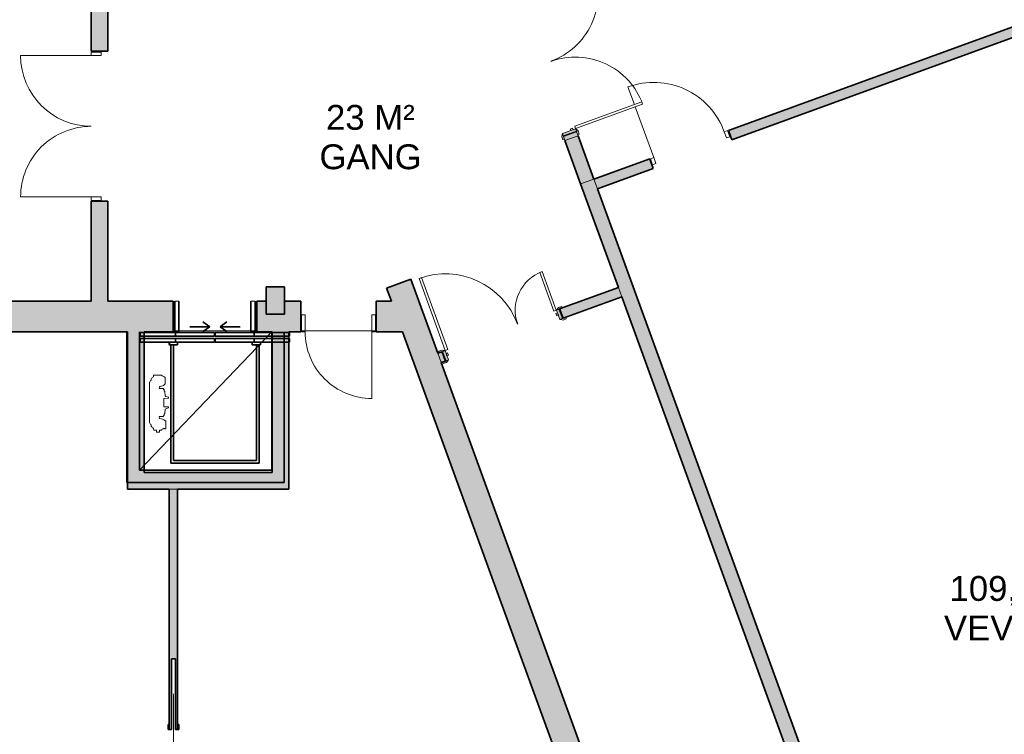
# Model space of a CAD drawing. Header units: millimetres. Extents: x -22273 to 76848, y -40640 to 35706.
# Tile 8 of 21: x 22188 to 34066, y -5340 to 3287. Entities that reach past the tile are written whole.
import ezdxf

# ---------------------------------------------------------------- set-up
doc = ezdxf.new("R2010")
doc.units = ezdxf.units.MM
for name, color, linetype, lineweight in [('A-DETL-GENF', 92, 'Continuous', 9), ('A-DOOR', 31, 'Continuous', 9), ('A-DOOR-FRAM', 31, 'Continuous', 9), ('A-FLOR', 192, 'Continuous', 9), ('A-WALL', 113, 'Continuous', 9), ('A-WALL-PATT', 111, 'Continuous', 9), ('G-ANNO-TEXT', 231, 'Continuous', 9), ('L-SITE-WALL', 31, 'Continuous', 9), ('S-COLS', 52, 'Continuous', 9)]:
    doc.layers.add(name, color=color, linetype=linetype, lineweight=lineweight)
doc.styles.add('Arial_3', font='arial.ttf', dxfattribs={"height": 300})

# ---------------------------------------------------------------- blocks, each defined once
blk = doc.blocks.new('Innerdør Slett _Diplomat_ - 10x21-538418-1_0 første etg_hele_anlegget_m_funksjoner_m_rom')
at = {"layer": 'A-DOOR', "color": 55}
for p, q in [((-400, 967), (-400, 742)), ((-400, 712), (-400, 61)), ((-442, 61), (-442, -17)), ((-400, 61), (-442, 61)), ((-400, 61), (-400, -17)), ((506, -17), (506, 61)), ((548, 61), (506, 61)), ((548, -17), (548, 61)), ((-442, -17), (-400, -17)), ((506, -17), (548, -17))]:
    blk.add_line(p, q, dxfattribs=at)
blk.add_arc((-400, 61), 906, 360, 90, dxfattribs=at)
blk = doc.blocks.new('Innerdør stål branndørA60 - 9x21-548104-1_0 første etg_hele_anlegget_m_funksjoner_m_rom')
at = {"layer": 'A-DOOR', "color": 55}
for p, q in [((-350, 991), (-350, 185)), ((-392, 185), (-392, -17)), ((-350, 185), (-392, 185)), ((-350, 185), (-350, -17)), ((456, -17), (456, 185)), ((498, 185), (456, 185)), ((498, -17), (498, 185)), ((-392, -17), (-350, -17)), ((456, -17), (498, -17))]:
    blk.add_line(p, q, dxfattribs=at)
blk.add_arc((-350, 185), 806, 360, 90, dxfattribs=at)
blk = doc.blocks.new('Hiss - 11x14-377319-1_0 første etg_hele_anlegget_m_funksjoner_m_rom')
at = {"layer": 'A-DETL-GENF', "color": 254}
for p, q in [((698, 1358), (681, 1358)), ((681, 1358), (681, 1259)), ((698, 1351), (698, 1358)), ((758, 1372), (733, 1372)), ((794, 1398), (758, 1398)), ((758, 1398), (758, 1372)), ((794, 1372), (794, 1398)), ((821, 1372), (794, 1372)), ((829, 1351), (829, 1362)), ((855, 1308), (855, 1327)), ((681, 1259), (691, 1259)), ((699, 1195), (699, 1180)), ((709, 1198), (702, 1198)), ((762, 1210), (709, 1210)), ((709, 1210), (709, 1198)), ((755, 1233), (762, 1210)), ((877, 800), (877, 1280)), ((680, 1114), (649, 1104)), ((649, 1104), (649, 1092)), ((649, 1092), (703, 1090)), ((693, 1163), (690, 1129)), ((693, 1172), (693, 1163)), ((703, 1090), (703, 990)), ((703, 990), (649, 988)), ((649, 988), (649, 976)), ((649, 976), (680, 966)), ((690, 951), (693, 917)), ((693, 917), (693, 908)), ((699, 900), (699, 885)), ((702, 882), (709, 882)), ((709, 882), (709, 870)), ((709, 870), (762, 870)), ((762, 870), (755, 847)), ((688, 803), (688, 751)), ((829, 708), (829, 729)), ((855, 753), (855, 772)), ((733, 708), (829, 708))]:
    blk.add_line(p, q, dxfattribs=at)
for centre, radius, start, end in [((728, 1316), 45.8, 93.6866, 130.3658), ((734, 1362), 9.69, 98.41, 179.9611), ((819, 1362), 9.69, 0, 82.0184), ((808, 1303), 52.5, 27.4326, 66.646), ((847, 1280), 29.5, 0, 74.6154), ((768, 1356), 124, 231.9031, 264.234), ((702, 1195), 3, 90, 180), ((673, 1130), 17, 293.9822, 355.7487), ((701, 1172), 8, 100.8069, 180), ((673, 950), 17, 4.2513, 66.0178), ((737, 785), 55.1, 119.3678, 148.4367), ((701, 908), 8, 180, 259.1931), ((702, 885), 3, 180, 270), ((768, 724), 124, 95.766, 117.7749), ((715, 803), 27.7, 155.3135, 179.0898), ((715, 751), 27.7, 180.9102, 204.6865), ((737, 768), 55.1, 211.5633, 233.3824), ((728, 764), 45.8, 239.0774, 266.3482), ((734, 718), 9.69, 179.961, 262.2137), ((808, 777), 52.5, 293.354, 332.5674), ((847, 800), 29.5, 285.3846, 0)]:
    blk.add_arc(centre, radius, start, end, dxfattribs=at)
at = {"layer": 'A-DOOR', "color": 255, "lineweight": 35}
for p, q in [((-747, 185), (-747, 2005)), ((1149, 2005), (-747, 2005)), ((1149, 2005), (1149, 185)), ((-597, 185), (999, 1855)), ((-597, 1855), (999, 1855)), ((-597, 185), (-597, 1855)), ((999, 1855), (999, 185)), ((621, 1773), (-444, 1773)), ((-444, 1773), (-444, 340)), ((588, 1740), (-412, 1740)), ((-412, 1740), (-412, 340)), ((588, 340), (588, 1740)), ((621, 340), (621, 1773)), ((-812, 265), (-812, 310)), ((-812, 310), (86, 310)), ((86, 265), (-812, 265)), ((-812, 240), (-812, 195)), ((-386, 240), (-812, 240)), ((-462, 315), (-462, 340)), ((-461, 315), (-462, 315)), ((-461, 340), (-461, 315)), ((-457, 345), (-367, 345)), ((-367, 344), (-457, 344)), ((-392, 311), (-367, 311)), ((-392, 310), (-392, 311)), ((-367, 310), (-392, 310)), ((-386, 310), (-386, 265)), ((86, 240), (-386, 240)), ((-386, 240), (-386, 195)), ((-363, 315), (-363, 340)), ((-362, 340), (-362, 315)), ((86, 310), (86, 265)), ((86, 195), (86, 240)), ((91, 310), (91, 265)), ((988, 310), (91, 310)), ((91, 265), (988, 265)), ((91, 195), (91, 240)), ((91, 240), (563, 240)), ((538, 340), (538, 315)), ((539, 315), (539, 340)), ((633, 345), (543, 345)), ((543, 344), (633, 344)), ((568, 311), (543, 311)), ((543, 310), (568, 310)), ((563, 310), (563, 265)), ((563, 240), (563, 195)), ((563, 240), (988, 240)), ((568, 310), (568, 311)), ((637, 340), (637, 315)), ((637, 315), (638, 315)), ((638, 315), (638, 340)), ((988, 265), (988, 310)), ((988, 240), (988, 195)), ((-812, 195), (-386, 195)), ((-397, 185), (-397, -185)), ((-386, 195), (86, 195)), ((-347, 185), (-347, -185)), ((-215, 124), (25, 124)), ((25, 124), (-57, 181)), ((25, 124), (-57, 66)), ((563, 195), (91, 195)), ((151, 124), (233, 181)), ((151, 124), (233, 66)), ((391, 124), (151, 124)), ((523, 185), (523, -185)), ((988, 195), (563, 195)), ((573, 185), (573, -185))]:
    blk.add_line(p, q, dxfattribs=at)
at = {"layer": 'A-DOOR', "color": 254}
for p, q in [((-397, 185), (-347, 185)), ((523, 185), (573, 185)), ((-397, -185), (-347, -185)), ((523, -185), (573, -185))]:
    blk.add_line(p, q, dxfattribs=at)
at = {"layer": 'A-DOOR', "color": 255, "lineweight": 35}
for centre, radius, start, end in [((-457, 340), 5, 90, 180), ((-457, 340), 4, 90, 180), ((-367, 340), 5, 0, 90), ((-367, 340), 4, 0, 90), ((-367, 315), 4, 270, 0), ((-367, 315), 5, 270, 0), ((543, 340), 5, 90, 180), ((543, 315), 5, 180, 270), ((543, 340), 4, 90, 180), ((543, 315), 4, 180, 270), ((633, 340), 5, 0, 90), ((633, 340), 4, 0, 90)]:
    blk.add_arc(centre, radius, start, end, dxfattribs=at)
blk = doc.blocks.new('Innerdør stål branndør A dobbel - 18x21-546033-1_0 første etg_hele_anlegget_m_funksjoner_m_rom')
at = {"layer": 'A-DOOR', "color": 55}
for p, q in [((-800, 953), (-800, 100)), ((906, 100), (906, 953)), ((-842, 100), (-842, -17)), ((-800, 100), (-842, 100)), ((-800, 100), (-800, -17)), ((906, -17), (906, 100)), ((948, 100), (906, 100)), ((948, -17), (948, 100)), ((-842, -17), (-800, -17)), ((906, -17), (948, -17))]:
    blk.add_line(p, q, dxfattribs=at)
for centre, start, end in [((-800, 100), 360, 90), ((906, 100), 90, 180)]:
    blk.add_arc(centre, 853, start, end, dxfattribs=at)
blk = doc.blocks.new('M_Concrete-Rectangular-Column - 220x330-548009-1_0 første etg_hele_anlegget_m_funksjoner_m_rom')
at = {"layer": 'S-COLS'}
blk.add_hatch(color=9, dxfattribs=at).paths.add_polyline_path([(110, -165), (110, 165), (-110, 165), (-110, -165)])
at = {"layer": 'S-COLS', "color": 8, "lineweight": 35}
for p, q in [((110, 165), (-110, 165)), ((-110, 165), (-110, -165)), ((110, -165), (110, 165)), ((-110, -165), (110, -165))]:
    blk.add_line(p, q, dxfattribs=at)
blk = doc.blocks.new('Innerdor Skyvedor Glatt - 9x21-V22-1_0 første etg_hele_anlegget_m_funksjoner_m_rom')
at = {"layer": 'A-DOOR'}
h = blk.add_hatch(color=9, dxfattribs=at)
h.paths.add_polyline_path([(461, -50), (403, -50), (403, -65), (461, -65)])
h.paths.add_polyline_path([(461, 65), (403, 65), (403, 50), (461, 50)])
h.paths.add_polyline_path([(-397, 65), (-455, 65), (-455, 50), (-397, 50)])
h.paths.add_polyline_path([(-397, -50), (-455, -50), (-455, -65), (-397, -65)])
at = {"layer": 'A-DOOR-FRAM'}
blk.add_hatch(color=9, dxfattribs=at).paths.add_polyline_path([(435, -50), (435, 50), (403, 50), (403, -50)])
at = {"layer": 'A-DOOR', "color": 8, "lineweight": 35}
for p, q in [((-455, 65), (-397, 65)), ((-455, 50), (-455, 65)), ((-397, 65), (-397, 50)), ((403, 65), (461, 65)), ((403, 50), (403, 65)), ((450, 50), (403, 50)), ((461, 65), (461, 50)), ((-455, -65), (-455, -50)), ((-397, -65), (-455, -65)), ((-397, -50), (-397, -65)), ((403, -50), (450, -50)), ((403, -65), (403, -50)), ((461, -65), (403, -65)), ((461, -50), (461, -65))]:
    blk.add_line(p, q, dxfattribs=at)
at = {"layer": 'A-DOOR', "color": 55}
for q in [(-75, 27), (-75, -27), (-826, 0)]:
    blk.add_line((0, 0), q, dxfattribs=at)
at = {"layer": 'A-DOOR-FRAM', "color": 8, "lineweight": 35}
for p, q in [((403, 50), (435, 50)), ((403, -50), (403, 50)), ((435, 50), (435, -50)), ((435, -50), (403, -50))]:
    blk.add_line(p, q, dxfattribs=at)
blk = doc.blocks.new('M_Door_ID_Dbl_2 - 1810 x 2110mm-1811969-1_0 første etg_hele_anlegget_m_funksjoner_m_rom')
at = {"layer": 'A-DOOR'}
h = blk.add_hatch(color=7, dxfattribs=at)
h.paths.add_polyline_path([(942, 85), (942, 105), (902, 105), (876, 91), (872, 85), (905, 85)])
h.paths.add_polyline_path([(-872, 85), (-876, 91), (-902, 105), (-942, 105), (-942, 85), (-897, 85)])
h = blk.add_hatch(color=7, dxfattribs=at)
h.paths.add_polyline_path([(942, -105), (942, -85), (872, -85), (876, -91), (902, -105), (935, -105)])
h.paths.add_polyline_path([(-872, -85), (-942, -85), (-942, -105), (-902, -105), (-876, -91)])
at = {"layer": 'A-DOOR-FRAM'}
h = blk.add_hatch(color=7, dxfattribs=at)
h.paths.add_polyline_path([(897, -85), (897, 85), (867, 85), (867, -85)])
h.paths.add_polyline_path([(-867, -85), (-867, 85), (-897, 85), (-897, -85)])
h = blk.add_hatch(color=7, dxfattribs=at)
h.paths.add_polyline_path([(867, 22), (867, 52), (848, 52), (848, 22)])
h.paths.add_polyline_path([(-848, 22), (-848, 52), (-867, 52), (-866, 22)])
at = {"layer": 'A-DOOR', "color": 7}
for p, q in [((-834, 947), (-864, 947)), ((-864, 947), (-864, 85)), ((-864, 947), (-864, 85)), ((-834, 947), (-864, 947)), ((-834, 85), (-834, 947)), ((-834, 85), (-834, 947)), ((864, 947), (834, 947)), ((834, 947), (834, 85)), ((834, 947), (864, 947)), ((834, 85), (834, 947)), ((864, 85), (864, 947)), ((864, 947), (864, 85)), ((-902, 105), (-942, 105)), ((-942, 105), (-942, 85)), ((-905, 85), (-872, 85)), ((-876, 91), (-902, 105)), ((-864, 85), (-834, 85)), ((-864, 85), (-834, 85)), ((834, 85), (864, 85)), ((864, 85), (834, 85)), ((872, 85), (905, 85)), ((902, 105), (876, 91)), ((942, 105), (902, 105)), ((942, 85), (942, 105)), ((-942, -85), (-942, -105)), ((-942, -105), (-902, -105)), ((-872, -85), (-905, -85)), ((-902, -105), (-876, -91)), ((905, -85), (872, -85)), ((876, -91), (902, -105)), ((902, -105), (942, -105)), ((942, -105), (942, -85))]:
    blk.add_line(p, q, dxfattribs=at)
for centre, radius, start, end in [((-864, 85), 863, 360, 90), ((864, 85), 862, 90, 180), ((-880, 84), 8.06, 7.125, 60.2551), ((880, 84), 8.06, 119.7449, 172.875), ((880, 84), 8.06, 146.3099, 172.875), ((-880, -84), 8.06, 299.7449, 352.875), ((-880, -84), 8.06, 326.3099, 352.875), ((880, -84), 8.06, 187.125, 240.2551)]:
    blk.add_arc(centre, radius, start, end, dxfattribs=at)
at = {"layer": 'A-DOOR-FRAM', "color": 7}
for p, q in [((-867, 85), (-897, 85)), ((-897, 85), (-897, -85)), ((-867, -85), (-867, 85)), ((-848, 52), (-867, 52)), ((-867, 52), (-867, 22)), ((-867, 22), (-848, 22)), ((-848, 22), (-848, 52)), ((848, 52), (848, 22)), ((867, 52), (848, 52)), ((848, 22), (867, 22)), ((897, 85), (867, 85)), ((867, 85), (867, -85)), ((867, 22), (867, 52)), ((897, -85), (897, 85)), ((-897, -85), (-867, -85)), ((867, -85), (897, -85))]:
    blk.add_line(p, q, dxfattribs=at)
blk = doc.blocks.new('M_Door_ID_Ays_2 - 1510 x 2110mm Sgl Swing-1811974-1_0 første etg_hele_anlegget_m_funksjoner_m_rom')
at = {"layer": 'A-DOOR'}
h = blk.add_hatch(color=7, dxfattribs=at)
h.paths.add_polyline_path([(1029, 80), (989, 80), (963, 66), (959, 60), (1029, 60), (1029, 67)])
h.paths.add_polyline_path([(-511, 80), (-551, 80), (-551, 60), (-481, 60), (-485, 66), (-502, 75)])
h = blk.add_hatch(color=7, dxfattribs=at)
h.paths.add_polyline_path([(1029, -60), (959, -60), (963, -66), (989, -80), (1029, -80), (1029, -73)])
h.paths.add_polyline_path([(-481, -60), (-551, -60), (-551, -80), (-511, -80), (-485, -66)])
at = {"layer": 'A-DOOR-FRAM'}
h = blk.add_hatch(color=7, dxfattribs=at)
h.paths.add_polyline_path([(986, 60), (954, 60), (954, -60), (986, -60), (986, 38)])
h.paths.add_polyline_path([(-476, 60), (-508, 60), (-508, -60), (-476, -60), (-476, 50)])
h = blk.add_hatch(color=7, dxfattribs=at)
h.paths.add_polyline_path([(954, 7), (935, 7), (935, -25), (954, -25)])
h.paths.add_polyline_path([(-457, 7), (-476, 7), (-476, -25), (-457, -25), (-457, -8)])
at = {"layer": 'A-DOOR', "color": 7}
for p, q in [((-551, 80), (-511, 80)), ((-551, 60), (-551, 80)), ((-481, 60), (-516, 60)), ((-511, 80), (-485, 66)), ((994, 60), (959, 60)), ((963, 66), (989, 80)), ((989, 80), (1029, 80)), ((1029, 80), (1029, 60)), ((-551, -80), (-551, -60)), ((-511, -80), (-551, -80)), ((-516, -60), (-481, -60)), ((-485, -66), (-511, -80)), ((-473, -555), (-473, -60)), ((-473, -60), (-441, -60)), ((-473, -555), (-473, -60)), ((-473, -60), (-441, -60)), ((-441, -60), (-441, -555)), ((-441, -60), (-441, -555)), ((919, -60), (951, -60)), ((919, -986), (919, -60)), ((919, -60), (919, -986)), ((951, -60), (919, -60)), ((951, -60), (951, -986)), ((951, -986), (951, -60)), ((959, -60), (994, -60)), ((989, -80), (963, -66)), ((1029, -80), (989, -80)), ((1029, -60), (1029, -80)), ((-441, -555), (-473, -555)), ((-441, -555), (-473, -555)), ((951, -986), (919, -986)), ((919, -986), (951, -986))]:
    blk.add_line(p, q, dxfattribs=at)
for centre, radius, start, end in [((-489, 59), 8.06, 7.125, 60.2551), ((967, 59), 8.06, 119.7449, 172.875), ((967, 59), 8.06, 146.3099, 172.875), ((-489, -59), 8.06, 299.7449, 352.875), ((-489, -59), 8.06, 326.3099, 352.875), ((-473, -60), 495, 270, 0), ((951, -60), 926, 180, 270), ((967, -59), 8.06, 187.125, 240.2551)]:
    blk.add_arc(centre, radius, start, end, dxfattribs=at)
at = {"layer": 'A-DOOR-FRAM', "color": 7}
for p, q in [((-508, -60), (-508, 60)), ((-508, 60), (-476, 60)), ((-476, 60), (-476, -60)), ((-476, 7), (-457, 7)), ((-476, -25), (-476, 7)), ((-457, 7), (-457, -25)), ((935, 7), (954, 7)), ((935, -25), (935, 7)), ((954, -60), (954, 60)), ((954, 60), (986, 60)), ((954, 7), (954, -25)), ((986, 60), (986, -60)), ((-476, -60), (-508, -60)), ((-457, -25), (-476, -25)), ((954, -25), (935, -25)), ((986, -60), (954, -60))]:
    blk.add_line(p, q, dxfattribs=at)

msp = doc.modelspace()

# ---------------------------------------------------------------- hatches: boundary and pattern name
at = {"layer": 'A-WALL-PATT'}
h = msp.add_hatch(color=9, dxfattribs=at)
h.paths.add_polyline_path([(26758, -348), (27050, -242), (26906, 153), (26614, 47), (26720, -242)])
h.paths.add_polyline_path([(24867, 4849), (25067, 5206), (23263, 10162), (22971, 10056), (24831, 4949)])
h = msp.add_hatch(color=9, dxfattribs=at)
h.paths.add_polyline_path([(23252, -110), (23252, 1095), (23052, 1095), (23052, -110), (23152, -110)])
h.paths.add_polyline_path([(23252, 2905), (23252, 4100), (23052, 4100), (23052, 2905)])
h = msp.add_hatch(color=9, dxfattribs=at)
h.paths.add_polyline_path([(29158, 1247), (29830, 1491), (29788, 1606), (29116, 1361)])
h.paths.add_polyline_path([(30779, 1837), (35040, 3388), (34998, 3502), (30737, 1951)])
for color, points in [(7, [(28766, 1827), (28925, 1885), (28907, 1934), (28748, 1876)]), (9, [(28955, 1305), (29115, 1363), (28925, 1885), (28766, 1827)]), (9, [(23688, -2180), (23688, -480), (23488, -480), (23488, -2180)]), (9, [(25433, -2380), (25433, -480), (25233, -480), (25233, -2380)]), (9, [(23993, -2380), (25233, -2380), (25233, -2180), (23488, -2180), (23488, -2380), (23688, -2380)]), (9, [(24018, -5280), (24018, -4427), (24068, -4427), (24068, -5280), (24093, -5280), (24093, -2380), (23993, -2380), (23993, -5280)])]:
    msp.add_hatch(color=color, dxfattribs=at).paths.add_polyline_path(points)
h = msp.add_hatch(color=9, dxfattribs=at)
h.paths.add_polyline_path([(39989, -29009), (40069, -28980), (40055, -28942), (40135, -28913), (34757, -14136), (34597, -14195), (39964, -28942)])
h.paths.add_polyline_path([(34286, -13339), (34445, -13281), (34240, -12717), (34080, -12776), (34127, -12903)])
h.paths.add_polyline_path([(33735, -11826), (33895, -11768), (29115, 1363), (28955, 1305), (33517, -11228), (33520, -11228), (33551, -11313), (33548, -11314), (33714, -11768)])
h = msp.add_hatch(color=9, dxfattribs=at)
h.paths.add_polyline_path([(27272, -853), (27324, -834), (27283, -721), (27231, -740), (27265, -834)])
h.paths.add_polyline_path([(28743, -318), (29452, -60), (29411, 53), (28702, -205)])
h = msp.add_hatch(color=9, dxfattribs=at)
h.paths.add_polyline_path([(17995, -480), (23152, -480), (23152, -110), (-327, -110), (-327, -480), (15192, -480)])
h.paths.add_polyline_path([(-3688, -480), (-2667, -480), (-2667, -110), (-3782, -110), (-3782, -480)])
h = msp.add_hatch(color=9, dxfattribs=at)
h.paths.add_polyline_path([(25048, -480), (25578, -480), (25578, -110), (25383, -110), (25383, -267), (25163, -267), (25163, -110), (25048, -110), (25048, -179)])
h.paths.add_polyline_path([(23152, -480), (24038, -480), (24038, -110), (23152, -110), (23152, -179)])
h.paths.add_polyline_path([(26488, -480), (26806, -480), (26672, -110), (26488, -110), (26488, -348)])
h = msp.add_hatch(color=9, dxfattribs=at)
h.paths.add_polyline_path([(41210, -40055), (41502, -39949), (40655, -37623), (40364, -37729), (41172, -39949)])
h.paths.add_polyline_path([(39950, -36592), (40241, -36486), (39911, -35579), (39620, -35685), (39937, -36555)])
h.paths.add_polyline_path([(39206, -34548), (39498, -34442), (38381, -31374), (38090, -31480), (39187, -34497)])
h.paths.add_polyline_path([(37744, -30531), (38035, -30425), (36194, -25365), (35902, -25471), (37574, -30064)])
h.paths.add_polyline_path([(35488, -24334), (35780, -24228), (35462, -23354), (35170, -23460), (35470, -24282)])
h.paths.add_polyline_path([(34757, -22323), (35048, -22217), (34737, -21362), (34445, -21468), (34738, -22271)])
h.paths.add_polyline_path([(34031, -20331), (34323, -20225), (34005, -19351), (33713, -19457), (34013, -20279)])
h.paths.add_polyline_path([(33300, -18320), (33591, -18214), (33266, -17321), (32975, -17427), (33281, -18268)])
h.paths.add_polyline_path([(32561, -16290), (32852, -16184), (32445, -15066), (32154, -15172), (32542, -16238)])
h.paths.add_polyline_path([(31808, -14223), (32100, -14117), (27050, -242), (26758, -348), (31368, -13014)])

# ---------------------------------------------------------------- linework, layer by layer
at = {"layer": 'A-FLOR', "color": 55}
for p, q in [((25048, -470), (24038, -470)), ((26488, -470), (25578, -470))]:
    msp.add_line(p, q, dxfattribs=at)
at = {"layer": 'A-WALL', "color": 8, "lineweight": 35}
for p, q in [((23052, 4100), (23052, 2905)), ((23252, 2905), (23252, 3900)), ((34998, 3502), (30737, 1951)), ((30779, 1837), (35040, 3388)), ((23052, 2905), (23252, 2905)), ((30737, 1951), (30779, 1837)), ((28766, 1827), (28955, 1305)), ((29115, 1363), (28925, 1885)), ((29788, 1606), (29116, 1361)), ((29830, 1491), (29788, 1606)), ((29158, 1247), (29830, 1491)), ((23252, 1095), (23052, 1095)), ((23052, 1095), (23052, -110)), ((23252, -110), (23252, 1095)), ((26906, 153), (26614, 47)), ((27231, -740), (26906, 153)), ((26614, 47), (26672, -110)), ((29411, 53), (28702, -205)), ((23052, -110), (14202, -110)), ((24038, -110), (23252, -110)), ((24038, -480), (24038, -110)), ((25163, -110), (25048, -110)), ((25048, -110), (25048, -480)), ((25578, -110), (25383, -110)), ((25578, -480), (25578, -110)), ((26672, -110), (26488, -110)), ((26488, -110), (26488, -480)), ((28743, -318), (29452, -60)), ((28702, -205), (28743, -318)), ((20098, -480), (23488, -480)), ((23488, -480), (23488, -2380)), ((23688, -480), (24038, -480)), ((23688, -2180), (23688, -480)), ((25048, -480), (25233, -480)), ((25233, -480), (25233, -2180)), ((25433, -480), (25578, -480)), ((25433, -2380), (25433, -480)), ((26488, -480), (26806, -480)), ((26806, -480), (29027, -6580)), ((27283, -721), (27231, -740)), ((27324, -834), (27283, -721)), ((27272, -853), (27324, -834)), ((31019, -11146), (27272, -853)), ((25233, -2180), (23688, -2180)), ((23488, -2380), (23993, -2380)), ((23993, -2380), (23993, -5280)), ((24093, -2380), (25433, -2380)), ((24093, -5280), (24093, -2380)), ((24018, -5280), (24018, -4427)), ((24018, -4427), (24068, -4427)), ((24068, -4427), (24068, -5280)), ((23993, -5280), (24018, -5280)), ((24068, -5280), (24093, -5280))]:
    msp.add_line(p, q, dxfattribs=at)
at = {"layer": 'A-WALL', "color": 7}
for p, q in [((28907, 1934), (28748, 1876)), ((28925, 1885), (28907, 1934)), ((28748, 1876), (28766, 1827))]:
    msp.add_line(p, q, dxfattribs=at)
at = {"layer": 'A-WALL', "color": 55}
for p, q in [((28925, 1885), (28766, 1827)), ((29115, 1363), (28955, 1305)), ((29158, 1247), (29116, 1361)), ((29411, 53), (29452, -60)), ((27272, -853), (27231, -740)), ((23993, -2380), (24093, -2380))]:
    msp.add_line(p, q, dxfattribs=at)
at = {"layer": 'L-SITE-WALL', "color": 8, "lineweight": 35}
for p, q in [((29116, 1361), (29115, 1363)), ((28955, 1305), (29411, 53)), ((33895, -11768), (29158, 1247)), ((29452, -60), (33199, -10353))]:
    msp.add_line(p, q, dxfattribs=at)

# ---------------------------------------------------------------- block references
at = {"layer": 'A-DOOR', "color": 7}
for name, p, rotation in [('M_Door_ID_Dbl_2 - 1810 x 2110mm-1811969-1_0 første etg_hele_anlegget_m_funksjoner_m_rom', (28518, 2756), 289.9999999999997), ('M_Door_ID_Ays_2 - 1510 x 2110mm Sgl Swing-1811974-1_0 første etg_hele_anlegget_m_funksjoner_m_rom', (28237, -438), 199.9999999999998)]:
    msp.add_blockref(name, p, dxfattribs=dict(at, rotation=rotation))
at = {"layer": 'A-DOOR', "color": 55}
for name, p, rotation in [('Innerdør stål branndør A dobbel - 18x21-546033-1_0 første etg_hele_anlegget_m_funksjoner_m_rom', (23152, 1947), 89.9999999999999), ('Innerdør Slett _Diplomat_ - 10x21-538418-1_0 første etg_hele_anlegget_m_funksjoner_m_rom', (30233, 1703), 19.99999999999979), ('Innerdør stål branndørA60 - 9x21-548104-1_0 første etg_hele_anlegget_m_funksjoner_m_rom', (26087, -295), 180), ('Innerdor Skyvedor Glatt - 9x21-V22-1_0 første etg_hele_anlegget_m_funksjoner_m_rom', (24043, -5677), 269.9999999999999)]:
    msp.add_blockref(name, p, dxfattribs=dict(at, rotation=rotation))
at = {"layer": 'A-DOOR', "color": 254, "rotation": 180}
msp.add_blockref('Hiss - 11x14-377319-1_0 første etg_hele_anlegget_m_funksjoner_m_rom', (24631, -295), dxfattribs=at)
at = {"layer": 'S-COLS', "color": 55}
msp.add_blockref('M_Concrete-Rectangular-Column - 220x330-548009-1_0 første etg_hele_anlegget_m_funksjoner_m_rom', (25273, -102), dxfattribs=at)

# ---------------------------------------------------------------- texts
at = {"layer": 'G-ANNO-TEXT', "color": 7, "char_height": 300, "attachment_point": 1, "style": 'Arial_3'}
for s, insert, width in [('23 M² ', (25883, 2258), 1427), ('GANG', (25804, 1782), 1507.17), ('109,5 M² ', (33405, -3429), 2148.52), ('VEVROM', (33338, -3906), 2212.66)]:
    msp.add_mtext(s, dxfattribs=dict(at, insert=insert, width=width))

doc.saveas('drawing.dxf')
